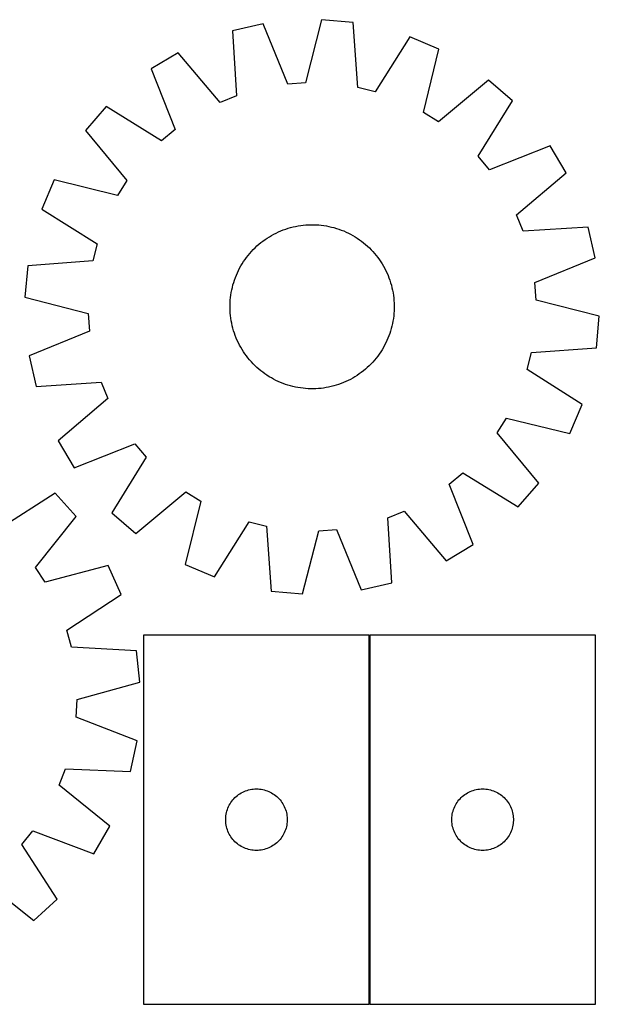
# Model space of a CAD drawing. Header units: millimetres. Extents: x 7 to 1493, y 7 to 486.
# Tile 6 of 6: x 1211 to 1493, y 7 to 486. Entities that reach past the tile are written whole.
import ezdxf

# ---------------------------------------------------------------- set-up
doc = ezdxf.new("R2010")
doc.units = ezdxf.units.MM
doc.layers.add('COMMON', color=5, linetype='CONTINUOUS', true_color=0x0000ff)
doc.layers.add('CUT', color=7, linetype='CONTINUOUS', true_color=0x000000)

msp = doc.modelspace()

# ---------------------------------------------------------------- linework, layer by layer
at = {"layer": 'COMMON'}
msp.add_line((1381.454262, 6.56476), (1381.454262, 186.56476), dxfattribs=at)
at = {"layer": 'CUT'}
for p, q in [((1358.107294, 486.475574), (1350.231104, 455.703178)), ((1373.433844, 485.123751), (1358.107294, 486.475574)), ((1375.802, 453.447788), (1373.433844, 485.123751)), ((1329.636565, 484.504942), (1314.642414, 481.054438)), ((1314.642414, 481.054438), (1316.660905, 449.354273)), ((1341.677226, 455.111112), (1329.636565, 484.504942)), ((1401.120076, 478.199995), (1384.12018, 451.367583)), ((1415.278754, 472.17817), (1401.120076, 478.199995)), ((1288.1741, 470.382315), (1274.980079, 462.467244)), ((1308.708642, 446.147891), (1288.1741, 470.382315)), ((1407.742594, 441.320739), (1415.278754, 472.17817)), ((1274.980079, 462.467244), (1286.695668, 432.942344)), ((1439.470367, 457.03777), (1415.010834, 436.771887)), ((1451.075224, 446.935402), (1439.470367, 457.03777)), ((1350.231104, 455.703178), (1341.677226, 455.111112)), ((1384.12018, 451.367583), (1375.802, 453.447788)), ((1316.660905, 449.354273), (1308.708642, 446.147891)), ((1434.372439, 419.917043), (1451.075224, 446.935402)), ((1253.105084, 444.138294), (1243.002716, 432.533437)), ((1280.123443, 427.435509), (1253.105084, 444.138294)), ((1415.010834, 436.771887), (1407.742594, 441.320739)), ((1243.002716, 432.533437), (1263.2686, 408.073904)), ((1286.695668, 432.942344), (1280.123443, 427.435509)), ((1469.404174, 425.060407), (1439.879274, 413.344818)), ((1477.319246, 411.866386), (1469.404174, 425.060407)), ((1439.879274, 413.344818), (1434.372439, 419.917043)), ((1227.862317, 408.341824), (1221.840492, 394.183145)), ((1258.719748, 400.805664), (1227.862317, 408.341824)), ((1263.2686, 408.073904), (1258.719748, 400.805664)), ((1453.084821, 391.331844), (1477.319246, 411.866386)), ((1221.840492, 394.183145), (1248.672904, 377.18325)), ((1456.291203, 383.379581), (1453.084821, 391.331844)), ((1338.239778, 383.531098), (1339.408851, 383.991832)), ((1339.408851, 383.991832), (1340.591819, 384.415616)), ((1340.591819, 384.415616), (1341.787515, 384.802034)), ((1341.787515, 384.802034), (1342.994758, 385.150703)), ((1342.994758, 385.150703), (1344.212358, 385.46128)), ((1344.212358, 385.46128), (1345.439112, 385.733458)), ((1345.439112, 385.733458), (1346.67381, 385.966968)), ((1346.67381, 385.966968), (1347.915234, 386.16158)), ((1347.915234, 386.16158), (1349.162158, 386.317102)), ((1349.162158, 386.317102), (1350.413352, 386.43338)), ((1350.413352, 386.43338), (1351.667581, 386.5103)), ((1351.667581, 386.5103), (1352.923607, 386.547786)), ((1352.923607, 386.547786), (1354.180191, 386.545801)), ((1354.180191, 386.545801), (1355.436092, 386.504346)), ((1355.436092, 386.504346), (1356.690072, 386.423463)), ((1356.690072, 386.423463), (1357.940892, 386.303232)), ((1357.940892, 386.303232), (1359.187319, 386.14377)), ((1359.187319, 386.14377), (1360.428121, 385.945236)), ((1360.428121, 385.945236), (1361.662075, 385.707826)), ((1361.662075, 385.707826), (1362.887964, 385.431773)), ((1362.887964, 385.431773), (1364.104576, 385.11735)), ((1364.104576, 385.11735), (1365.310711, 384.764868)), ((1365.310711, 384.764868), (1366.50518, 384.374674)), ((1366.50518, 384.374674), (1367.686803, 383.947154)), ((1367.686803, 383.947154), (1368.854414, 383.482728)), ((1487.991368, 385.398073), (1456.291203, 383.379581)), ((1491.441872, 370.403922), (1487.991368, 385.398073)), ((1329.522468, 378.57707), (1330.540233, 379.314066)), ((1330.540233, 379.314066), (1331.580645, 380.018728)), ((1331.580645, 380.018728), (1332.642677, 380.690363)), ((1332.642677, 380.690363), (1333.725283, 381.328308)), ((1333.725283, 381.328308), (1334.827392, 381.931932)), ((1334.827392, 381.931932), (1335.947917, 382.50064)), ((1335.947917, 382.50064), (1337.085754, 383.033871)), ((1337.085754, 383.033871), (1338.239778, 383.531098)), ((1368.854414, 383.482728), (1370.006861, 382.981857)), ((1370.006861, 382.981857), (1371.143007, 382.445033)), ((1371.143007, 382.445033), (1372.26173, 381.872787)), ((1372.26173, 381.872787), (1373.361927, 381.265683)), ((1373.361927, 381.265683), (1374.44251, 380.624321)), ((1374.44251, 380.624321), (1375.502415, 379.949334)), ((1375.502415, 379.949334), (1376.540596, 379.241387)), ((1376.540596, 379.241387), (1377.556026, 378.501179)), ((1248.672904, 377.18325), (1246.592698, 368.86507)), ((1323.946035, 373.518989), (1324.807673, 374.43364)), ((1324.807673, 374.43364), (1325.697616, 375.320775)), ((1325.697616, 375.320775), (1326.614985, 376.179518)), ((1326.614985, 376.179518), (1327.558875, 377.009023)), ((1327.558875, 377.009023), (1328.528355, 377.80847)), ((1328.528355, 377.80847), (1329.522468, 378.57707)), ((1377.556026, 378.501179), (1378.547705, 377.729441)), ((1378.547705, 377.729441), (1379.514654, 376.926935)), ((1379.514654, 376.926935), (1380.455919, 376.094452)), ((1380.455919, 376.094452), (1381.37057, 375.232814)), ((1381.37057, 375.232814), (1382.257705, 374.342871)), ((1382.257705, 374.342871), (1383.116449, 373.425502)), ((1320.091153, 368.565485), (1320.7991, 369.603665)), ((1320.7991, 369.603665), (1321.539308, 370.619096)), ((1321.539308, 370.619096), (1322.311045, 371.610775)), ((1322.311045, 371.610775), (1323.113552, 372.577724)), ((1323.113552, 372.577724), (1323.946035, 373.518989)), ((1383.116449, 373.425502), (1383.945953, 372.481611)), ((1383.945953, 372.481611), (1384.7454, 371.512131)), ((1384.7454, 371.512131), (1385.514, 370.518018)), ((1385.514, 370.518018), (1386.250996, 369.500254)), ((1462.048042, 358.36326), (1491.441872, 370.403922)), ((1214.916736, 366.496914), (1213.564912, 351.170364)), ((1246.592698, 368.86507), (1214.916736, 366.496914)), ((1317.595454, 364.206077), (1318.1677, 365.3248)), ((1318.1677, 365.3248), (1318.774803, 366.424996)), ((1318.774803, 366.424996), (1319.416165, 367.50558)), ((1319.416165, 367.50558), (1320.091153, 368.565485)), ((1386.250996, 369.500254), (1386.955658, 368.459842)), ((1386.955658, 368.459842), (1387.627293, 367.397809)), ((1387.627293, 367.397809), (1388.265238, 366.315204)), ((1388.265238, 366.315204), (1388.868862, 365.213095)), ((1388.868862, 365.213095), (1389.43757, 364.092569)), ((1315.665812, 359.56825), (1316.093333, 360.749873)), ((1316.093333, 360.749873), (1316.557758, 361.917484)), ((1316.557758, 361.917484), (1317.05863, 363.069931)), ((1317.05863, 363.069931), (1317.595454, 364.206077)), ((1389.43757, 364.092569), (1389.970801, 362.954733)), ((1389.970801, 362.954733), (1390.468029, 361.800709)), ((1390.468029, 361.800709), (1390.928762, 360.631636)), ((1390.928762, 360.631636), (1391.352547, 359.448668)), ((1314.332661, 354.725145), (1314.608713, 355.951033)), ((1314.608713, 355.951033), (1314.923136, 357.167646)), ((1314.923136, 357.167646), (1315.275618, 358.373781)), ((1315.275618, 358.373781), (1315.665812, 359.56825)), ((1391.352547, 359.448668), (1391.738964, 358.252972)), ((1391.738964, 358.252972), (1392.087633, 357.045729)), ((1392.087633, 357.045729), (1392.39821, 355.828129)), ((1392.39821, 355.828129), (1392.670388, 354.601375)), ((1462.640108, 349.809382), (1462.048042, 358.36326)), ((1213.564912, 351.170364), (1244.337309, 343.294174)), ((1313.617023, 349.753142), (1313.737255, 351.003962)), ((1313.737255, 351.003962), (1313.896716, 352.250388)), ((1313.896716, 352.250388), (1314.09525, 353.491191)), ((1314.09525, 353.491191), (1314.332661, 354.725145)), ((1392.670388, 354.601375), (1392.903898, 353.366676)), ((1392.903898, 353.366676), (1393.09851, 352.125253)), ((1393.09851, 352.125253), (1393.254032, 350.878328)), ((1393.254032, 350.878328), (1393.37031, 349.627135)), ((1313.4927, 345.986677), (1313.494686, 347.243261)), ((1313.530186, 344.730651), (1313.4927, 345.986677)), ((1313.494686, 347.243261), (1313.53614, 348.499162)), ((1313.53614, 348.499162), (1313.617023, 349.753142)), ((1393.37031, 349.627135), (1393.447231, 348.372906)), ((1393.482731, 345.860296), (1393.441276, 344.604394)), ((1393.447231, 348.372906), (1393.484716, 347.11688)), ((1393.484716, 347.11688), (1393.482731, 345.860296)), ((1493.412504, 341.933192), (1462.640108, 349.809382)), ((1244.337309, 343.294174), (1244.929375, 334.740296)), ((1313.607106, 343.476422), (1313.530186, 344.730651)), ((1313.723385, 342.225228), (1313.607106, 343.476422)), ((1313.878907, 340.978304), (1313.723385, 342.225228)), ((1314.073519, 339.73688), (1313.878907, 340.978304)), ((1393.080701, 340.853168), (1392.882167, 339.612365)), ((1393.240162, 342.099595), (1393.080701, 340.853168)), ((1393.360393, 343.350415), (1393.240162, 342.099595)), ((1393.441276, 344.604394), (1393.360393, 343.350415)), ((1492.060681, 326.606643), (1493.412504, 341.933192)), ((1314.307029, 338.502182), (1314.073519, 339.73688)), ((1314.579207, 337.275428), (1314.307029, 338.502182)), ((1314.889783, 336.057828), (1314.579207, 337.275428)), ((1315.238453, 334.850585), (1314.889783, 336.057828)), ((1392.368703, 337.152523), (1392.054281, 335.935911)), ((1392.644756, 338.378411), (1392.368703, 337.152523)), ((1392.882167, 339.612365), (1392.644756, 338.378411)), ((1244.929375, 334.740296), (1215.535545, 322.699635)), ((1315.62487, 333.654889), (1315.238453, 334.850585)), ((1316.048655, 332.471921), (1315.62487, 333.654889)), ((1316.509388, 331.302848), (1316.048655, 332.471921)), ((1317.006616, 330.148824), (1316.509388, 331.302848)), ((1390.419659, 331.186072), (1389.918787, 330.033625)), ((1390.884084, 332.353684), (1390.419659, 331.186072)), ((1391.311604, 333.535307), (1390.884084, 332.353684)), ((1391.701798, 334.729775), (1391.311604, 333.535307)), ((1392.054281, 335.935911), (1391.701798, 334.729775)), ((1317.539847, 329.010987), (1317.006616, 330.148824)), ((1318.108555, 327.890462), (1317.539847, 329.010987)), ((1318.712179, 326.788352), (1318.108555, 327.890462)), ((1319.350123, 325.705747), (1318.712179, 326.788352)), ((1388.202613, 326.67856), (1387.561251, 325.597976)), ((1388.809717, 327.778756), (1388.202613, 326.67856)), ((1389.381963, 328.89748), (1388.809717, 327.778756)), ((1389.918787, 330.033625), (1389.381963, 328.89748)), ((1460.384719, 324.238486), (1492.060681, 326.606643)), ((1215.535545, 322.699635), (1218.986049, 307.705484)), ((1320.021758, 324.643715), (1319.350123, 325.705747)), ((1320.726421, 323.603303), (1320.021758, 324.643715)), ((1321.463416, 322.585538), (1320.726421, 323.603303)), ((1322.232017, 321.591425), (1321.463416, 322.585538)), ((1323.031464, 320.621945), (1322.232017, 321.591425)), ((1385.438109, 322.48446), (1384.666371, 321.492781)), ((1386.178317, 323.499891), (1385.438109, 322.48446)), ((1386.886264, 324.538071), (1386.178317, 323.499891)), ((1387.561251, 325.597976), (1386.886264, 324.538071)), ((1458.304513, 315.920306), (1460.384719, 324.238486)), ((1323.860968, 319.678055), (1323.031464, 320.621945)), ((1324.719712, 318.760686), (1323.860968, 319.678055)), ((1325.606847, 317.870743), (1324.719712, 318.760686)), ((1326.521498, 317.009105), (1325.606847, 317.870743)), ((1327.462762, 316.176622), (1326.521498, 317.009105)), ((1380.362432, 316.924038), (1379.418541, 316.094534)), ((1381.279801, 317.782782), (1380.362432, 316.924038)), ((1382.169744, 318.669917), (1381.279801, 317.782782)), ((1383.031382, 319.584568), (1382.169744, 318.669917)), ((1383.863865, 320.525832), (1383.031382, 319.584568)), ((1384.666371, 321.492781), (1383.863865, 320.525832)), ((1328.429711, 315.374115), (1327.462762, 316.176622)), ((1329.421391, 314.602377), (1328.429711, 315.374115)), ((1330.436821, 313.86217), (1329.421391, 314.602377)), ((1331.475001, 313.154223), (1330.436821, 313.86217)), ((1332.534906, 312.479235), (1331.475001, 313.154223)), ((1333.61549, 311.837873), (1332.534906, 312.479235)), ((1374.334739, 312.413193), (1373.252134, 311.775249)), ((1375.396772, 313.084828), (1374.334739, 312.413193)), ((1376.437184, 313.789491), (1375.396772, 313.084828)), ((1377.454949, 314.526486), (1376.437184, 313.789491)), ((1378.449061, 315.295087), (1377.454949, 314.526486)), ((1379.418541, 316.094534), (1378.449061, 315.295087)), ((1485.136925, 298.920411), (1458.304513, 315.920306)), ((1218.986049, 307.705484), (1250.686214, 309.723975)), ((1250.686214, 309.723975), (1253.892596, 301.771712)), ((1334.715687, 311.23077), (1333.61549, 311.837873)), ((1335.83441, 310.658523), (1334.715687, 311.23077)), ((1336.970555, 310.1217), (1335.83441, 310.658523)), ((1338.123002, 309.620828), (1336.970555, 310.1217)), ((1339.290614, 309.156403), (1338.123002, 309.620828)), ((1340.472237, 308.728882), (1339.290614, 309.156403)), ((1341.666705, 308.338688), (1340.472237, 308.728882)), ((1342.872841, 307.986206), (1341.666705, 308.338688)), ((1344.089453, 307.671783), (1342.872841, 307.986206)), ((1345.315341, 307.395731), (1344.089453, 307.671783)), ((1346.549296, 307.15832), (1345.315341, 307.395731)), ((1347.790098, 306.959786), (1346.549296, 307.15832)), ((1361.538305, 307.370099), (1360.303606, 307.136589)), ((1362.765059, 307.642277), (1361.538305, 307.370099)), ((1363.982659, 307.952853), (1362.765059, 307.642277)), ((1365.189902, 308.301522), (1363.982659, 307.952853)), ((1366.385598, 308.68794), (1365.189902, 308.301522)), ((1367.568566, 309.111725), (1366.385598, 308.68794)), ((1368.737639, 309.572458), (1367.568566, 309.111725)), ((1369.891663, 310.069686), (1368.737639, 309.572458)), ((1371.029499, 310.602917), (1369.891663, 310.069686)), ((1372.150025, 311.171625), (1371.029499, 310.602917)), ((1373.252134, 311.775249), (1372.150025, 311.171625)), ((1349.036525, 306.800325), (1347.790098, 306.959786)), ((1350.287345, 306.680093), (1349.036525, 306.800325)), ((1351.541324, 306.59921), (1350.287345, 306.680093)), ((1352.797226, 306.557756), (1351.541324, 306.59921)), ((1354.05381, 306.55577), (1352.797226, 306.557756)), ((1355.309836, 306.593256), (1354.05381, 306.55577)), ((1356.564065, 306.670176), (1355.309836, 306.593256)), ((1357.815259, 306.786455), (1356.564065, 306.670176)), ((1359.062183, 306.941977), (1357.815259, 306.786455)), ((1360.303606, 307.136589), (1359.062183, 306.941977)), ((1253.892596, 301.771712), (1229.658171, 281.23717)), ((1479.1151, 284.761733), (1485.136925, 298.920411)), ((1443.708817, 285.029652), (1448.257669, 292.297893)), ((1448.257669, 292.297893), (1479.1151, 284.761733)), ((1463.9747, 260.57012), (1443.708817, 285.029652)), ((1229.658171, 281.23717), (1237.573243, 268.043149)), ((1237.573243, 268.043149), (1267.098143, 279.758738)), ((1267.098143, 279.758738), (1272.604978, 273.186513)), ((1272.604978, 273.186513), (1255.902193, 246.168154)), ((1420.281748, 260.161213), (1426.853973, 265.668048)), ((1426.853973, 265.668048), (1453.872333, 248.965263)), ((1431.997337, 230.636313), (1420.281748, 260.161213)), ((1453.872333, 248.965263), (1463.9747, 260.57012)), ((1228.231409, 255.725009), (1201.543759, 238.498746)), ((1238.558063, 244.319275), (1228.231409, 255.725009)), ((1267.50705, 236.065786), (1291.966583, 256.331669)), ((1291.966583, 256.331669), (1299.234823, 251.782818)), ((1299.234823, 251.782818), (1291.698663, 220.925387)), ((1255.902193, 246.168154), (1267.50705, 236.065786)), ((1390.316511, 243.749284), (1398.268774, 246.955665)), ((1398.268774, 246.955665), (1418.803317, 222.721241)), ((1218.772804, 219.46936), (1238.558063, 244.319275)), ((1305.857341, 214.903562), (1322.857237, 241.735973)), ((1322.857237, 241.735973), (1331.175416, 239.655768)), ((1392.335003, 212.049119), (1390.316511, 243.749284)), ((1331.175416, 239.655768), (1333.543573, 207.979806)), ((1348.870122, 206.627982), (1356.746312, 237.400379)), ((1356.746312, 237.400379), (1365.30019, 237.992445)), ((1365.30019, 237.992445), (1377.340852, 208.598615)), ((1418.803317, 222.721241), (1431.997337, 230.636313)), ((1291.698663, 220.925387), (1305.857341, 214.903562)), ((1223.462466, 212.291169), (1218.772804, 219.46936)), ((1254.167137, 220.42738), (1223.462466, 212.291169)), ((1260.463803, 206.388771), (1254.167137, 220.42738)), ((1377.340852, 208.598615), (1392.335003, 212.049119)), ((1233.967857, 188.869079), (1260.463803, 206.388771)), ((1333.543573, 207.979806), (1348.870122, 206.627982)), ((1236.209808, 180.593028), (1233.967857, 188.869079)), ((1381.354261, 186.56476), (1271.354261, 186.56476)), ((1271.354261, 186.56476), (1271.354261, 6.56476)), ((1381.354261, 6.56476), (1381.354261, 186.56476)), ((1381.554262, 186.56476), (1381.554262, 6.56476)), ((1491.554262, 186.56476), (1381.554262, 186.56476)), ((1491.554262, 6.56476), (1491.554262, 186.56476)), ((1267.925913, 178.84276), (1236.209808, 180.593028)), ((1269.57623, 163.545473), (1267.925913, 178.84276)), ((1238.963206, 155.070953), (1269.57623, 163.545473)), ((1238.537987, 146.50716), (1238.963206, 155.070953)), ((1268.160933, 135.04174), (1238.537987, 146.50716)), ((1265.003355, 119.983179), (1268.160933, 135.04174)), ((1230.219104, 113.370125), (1233.269868, 121.383377)), ((1233.269868, 121.383377), (1265.003355, 119.983179)), ((1254.84919, 93.31187), (1230.219104, 113.370125)), ((1320.347453, 110.309514), (1321.06298, 110.600513)), ((1321.06298, 110.600513), (1321.792539, 110.854291)), ((1321.792539, 110.854291), (1322.534195, 111.070176)), ((1322.534195, 111.070176), (1323.28598, 111.247596)), ((1323.28598, 111.247596), (1324.045903, 111.386079)), ((1324.045903, 111.386079), (1324.811946, 111.485258)), ((1324.811946, 111.485258), (1325.58208, 111.544872)), ((1325.58208, 111.544872), (1326.354261, 111.56476)), ((1326.354261, 111.56476), (1327.126443, 111.544872)), ((1327.126443, 111.544872), (1327.896576, 111.485258)), ((1327.896576, 111.485258), (1328.66262, 111.386079)), ((1328.66262, 111.386079), (1329.422542, 111.247596)), ((1329.422542, 111.247596), (1330.174328, 111.070176)), ((1330.174328, 111.070176), (1330.915984, 110.854291)), ((1330.915984, 110.854291), (1331.645543, 110.600513)), ((1331.645543, 110.600513), (1332.36107, 110.309514)), ((1430.547454, 110.309514), (1431.262981, 110.600513)), ((1431.262981, 110.600513), (1431.99254, 110.854291)), ((1431.99254, 110.854291), (1432.734196, 111.070176)), ((1432.734196, 111.070176), (1433.485981, 111.247596)), ((1433.485981, 111.247596), (1434.245904, 111.386079)), ((1434.245904, 111.386079), (1435.011947, 111.485258)), ((1435.011947, 111.485258), (1435.782081, 111.544872)), ((1435.782081, 111.544872), (1436.554262, 111.56476)), ((1436.554262, 111.56476), (1437.326444, 111.544872)), ((1437.326444, 111.544872), (1438.096577, 111.485258)), ((1438.096577, 111.485258), (1438.862621, 111.386079)), ((1438.862621, 111.386079), (1439.622543, 111.247596)), ((1439.622543, 111.247596), (1440.374329, 111.070176)), ((1440.374329, 111.070176), (1441.115985, 110.854291)), ((1441.115985, 110.854291), (1441.845544, 110.600513)), ((1441.845544, 110.600513), (1442.561071, 110.309514)), ((1314.356673, 105.567974), (1314.836055, 106.173658)), ((1314.836055, 106.173658), (1315.345981, 106.75386)), ((1315.345981, 106.75386), (1315.885099, 107.307043)), ((1315.885099, 107.307043), (1316.45198, 107.831739)), ((1316.45198, 107.831739), (1317.045119, 108.326557)), ((1317.045119, 108.326557), (1317.662945, 108.790185)), ((1317.662945, 108.790185), (1318.303818, 109.221394)), ((1318.303818, 109.221394), (1318.96604, 109.619039)), ((1318.96604, 109.619039), (1319.647854, 109.982067)), ((1319.647854, 109.982067), (1320.347453, 110.309514)), ((1332.36107, 110.309514), (1333.060668, 109.982067)), ((1333.060668, 109.982067), (1333.742482, 109.619039)), ((1333.742482, 109.619039), (1334.404704, 109.221394)), ((1334.404704, 109.221394), (1335.045578, 108.790185)), ((1335.045578, 108.790185), (1335.663404, 108.326557)), ((1335.663404, 108.326557), (1336.256543, 107.831739)), ((1336.256543, 107.831739), (1336.823424, 107.307043)), ((1336.823424, 107.307043), (1337.362542, 106.75386)), ((1337.362542, 106.75386), (1337.872468, 106.173658)), ((1337.872468, 106.173658), (1338.35185, 105.567974)), ((1424.556674, 105.567974), (1425.036056, 106.173658)), ((1425.036056, 106.173658), (1425.545982, 106.75386)), ((1425.545982, 106.75386), (1426.0851, 107.307043)), ((1426.0851, 107.307043), (1426.651981, 107.831739)), ((1426.651981, 107.831739), (1427.24512, 108.326557)), ((1427.24512, 108.326557), (1427.862946, 108.790185)), ((1427.862946, 108.790185), (1428.503819, 109.221394)), ((1428.503819, 109.221394), (1429.166041, 109.619039)), ((1429.166041, 109.619039), (1429.847855, 109.982067)), ((1429.847855, 109.982067), (1430.547454, 110.309514)), ((1442.561071, 110.309514), (1443.260669, 109.982067)), ((1443.260669, 109.982067), (1443.942483, 109.619039)), ((1443.942483, 109.619039), (1444.604705, 109.221394)), ((1444.604705, 109.221394), (1445.245579, 108.790185)), ((1445.245579, 108.790185), (1445.863405, 108.326557)), ((1445.863405, 108.326557), (1446.456544, 107.831739)), ((1446.456544, 107.831739), (1447.023425, 107.307043)), ((1447.023425, 107.307043), (1447.562543, 106.75386)), ((1447.562543, 106.75386), (1448.072469, 106.173658)), ((1448.072469, 106.173658), (1448.551851, 105.567974)), ((1311.952013, 100.757045), (1312.186923, 101.492896)), ((1312.186923, 101.492896), (1312.459402, 102.215679)), ((1312.459402, 102.215679), (1312.768727, 102.923476)), ((1312.768727, 102.923476), (1313.114079, 103.614411)), ((1313.114079, 103.614411), (1313.494542, 104.286652)), ((1313.494542, 104.286652), (1313.909106, 104.938416)), ((1313.909106, 104.938416), (1314.356673, 105.567974)), ((1338.35185, 105.567974), (1338.799417, 104.938416)), ((1338.799417, 104.938416), (1339.213981, 104.286652)), ((1339.213981, 104.286652), (1339.594443, 103.614411)), ((1339.594443, 103.614411), (1339.939795, 102.923476)), ((1339.939795, 102.923476), (1340.249121, 102.215679)), ((1340.249121, 102.215679), (1340.5216, 101.492896)), ((1340.5216, 101.492896), (1340.756509, 100.757045)), ((1422.152014, 100.757045), (1422.386924, 101.492896)), ((1422.386924, 101.492896), (1422.659403, 102.215679)), ((1422.659403, 102.215679), (1422.968728, 102.923476)), ((1422.968728, 102.923476), (1423.31408, 103.614411)), ((1423.31408, 103.614411), (1423.694543, 104.286652)), ((1423.694543, 104.286652), (1424.109107, 104.938416)), ((1424.109107, 104.938416), (1424.556674, 105.567974)), ((1448.551851, 105.567974), (1448.999418, 104.938416)), ((1448.999418, 104.938416), (1449.413982, 104.286652)), ((1449.413982, 104.286652), (1449.794444, 103.614411)), ((1449.794444, 103.614411), (1450.139796, 102.923476)), ((1450.139796, 102.923476), (1450.449122, 102.215679)), ((1450.449122, 102.215679), (1450.721601, 101.492896)), ((1450.721601, 101.492896), (1450.95651, 100.757045)), ((1311.359234, 96.950979), (1311.398998, 97.722392)), ((1311.359234, 96.178542), (1311.359234, 96.950979)), ((1311.398998, 95.407128), (1311.359234, 96.178542)), ((1311.398998, 97.722392), (1311.478421, 98.490736)), ((1311.478421, 98.490736), (1311.597292, 99.253972)), ((1311.597292, 99.253972), (1311.755296, 100.010076)), ((1311.755296, 100.010076), (1311.952013, 100.757045)), ((1340.756509, 100.757045), (1340.953227, 100.010076)), ((1340.953227, 100.010076), (1341.111231, 99.253972)), ((1341.111231, 99.253972), (1341.230101, 98.490736)), ((1341.230101, 98.490736), (1341.309524, 97.722392)), ((1341.309524, 97.722392), (1341.349288, 96.950979)), ((1341.349288, 96.178542), (1341.309524, 95.407128)), ((1341.349288, 96.950979), (1341.349288, 96.178542)), ((1421.559235, 96.950979), (1421.598999, 97.722392)), ((1421.559235, 96.178542), (1421.559235, 96.950979)), ((1421.598999, 95.407128), (1421.559235, 96.178542)), ((1421.598999, 97.722392), (1421.678422, 98.490736)), ((1421.678422, 98.490736), (1421.797293, 99.253972)), ((1421.797293, 99.253972), (1421.955297, 100.010076)), ((1421.955297, 100.010076), (1422.152014, 100.757045)), ((1450.95651, 100.757045), (1451.153228, 100.010076)), ((1451.153228, 100.010076), (1451.311232, 99.253972)), ((1451.311232, 99.253972), (1451.430102, 98.490736)), ((1451.430102, 98.490736), (1451.509525, 97.722392)), ((1451.509525, 97.722392), (1451.549289, 96.950979)), ((1451.549289, 96.178542), (1451.509525, 95.407128)), ((1451.549289, 96.950979), (1451.549289, 96.178542)), ((1247.192804, 79.966073), (1254.84919, 93.31187)), ((1311.478421, 94.638785), (1311.398998, 95.407128)), ((1311.597292, 93.875549), (1311.478421, 94.638785)), ((1311.755296, 93.119444), (1311.597292, 93.875549)), ((1311.952013, 92.372476), (1311.755296, 93.119444)), ((1312.186923, 91.636625), (1311.952013, 92.372476)), ((1312.459402, 90.913842), (1312.186923, 91.636625)), ((1340.5216, 91.636625), (1340.249121, 90.913842)), ((1340.756509, 92.372476), (1340.5216, 91.636625)), ((1340.953227, 93.119444), (1340.756509, 92.372476)), ((1341.111231, 93.875549), (1340.953227, 93.119444)), ((1341.230101, 94.638785), (1341.111231, 93.875549)), ((1341.309524, 95.407128), (1341.230101, 94.638785)), ((1421.678422, 94.638785), (1421.598999, 95.407128)), ((1421.797293, 93.875549), (1421.678422, 94.638785)), ((1421.955297, 93.119444), (1421.797293, 93.875549)), ((1422.152014, 92.372476), (1421.955297, 93.119444)), ((1422.386924, 91.636625), (1422.152014, 92.372476)), ((1422.659403, 90.913842), (1422.386924, 91.636625)), ((1450.721601, 91.636625), (1450.449122, 90.913842)), ((1450.95651, 92.372476), (1450.721601, 91.636625)), ((1451.153228, 93.119444), (1450.95651, 92.372476)), ((1451.311232, 93.875549), (1451.153228, 93.119444)), ((1451.430102, 94.638785), (1451.311232, 93.875549)), ((1451.509525, 95.407128), (1451.430102, 94.638785)), ((1212.067469, 84.425609), (1217.44515, 91.103927)), ((1217.44515, 91.103927), (1247.192804, 79.966073)), ((1312.768727, 90.206044), (1312.459402, 90.913842)), ((1313.114079, 89.515109), (1312.768727, 90.206044)), ((1313.494542, 88.842868), (1313.114079, 89.515109)), ((1313.909106, 88.191104), (1313.494542, 88.842868)), ((1314.356673, 87.561546), (1313.909106, 88.191104)), ((1314.836055, 86.955863), (1314.356673, 87.561546)), ((1315.345981, 86.37566), (1314.836055, 86.955863)), ((1337.872468, 86.955863), (1337.362542, 86.37566)), ((1338.35185, 87.561546), (1337.872468, 86.955863)), ((1338.799417, 88.191104), (1338.35185, 87.561546)), ((1339.213981, 88.842868), (1338.799417, 88.191104)), ((1339.594443, 89.515109), (1339.213981, 88.842868)), ((1339.939795, 90.206044), (1339.594443, 89.515109)), ((1340.249121, 90.913842), (1339.939795, 90.206044)), ((1422.968728, 90.206044), (1422.659403, 90.913842)), ((1423.31408, 89.515109), (1422.968728, 90.206044)), ((1423.694543, 88.842868), (1423.31408, 89.515109)), ((1424.109107, 88.191104), (1423.694543, 88.842868)), ((1424.556674, 87.561546), (1424.109107, 88.191104)), ((1425.036056, 86.955863), (1424.556674, 87.561546)), ((1425.545982, 86.37566), (1425.036056, 86.955863)), ((1448.072469, 86.955863), (1447.562543, 86.37566)), ((1448.551851, 87.561546), (1448.072469, 86.955863)), ((1448.999418, 88.191104), (1448.551851, 87.561546)), ((1449.413982, 88.842868), (1448.999418, 88.191104)), ((1449.794444, 89.515109), (1449.413982, 88.842868)), ((1450.139796, 90.206044), (1449.794444, 89.515109)), ((1450.449122, 90.913842), (1450.139796, 90.206044)), ((1229.293731, 57.73796), (1212.067469, 84.425609)), ((1315.885099, 85.822477), (1315.345981, 86.37566)), ((1316.45198, 85.297781), (1315.885099, 85.822477)), ((1317.045119, 84.802963), (1316.45198, 85.297781)), ((1317.662945, 84.339335), (1317.045119, 84.802963)), ((1318.303818, 83.908127), (1317.662945, 84.339335)), ((1318.96604, 83.510482), (1318.303818, 83.908127)), ((1319.647854, 83.147454), (1318.96604, 83.510482)), ((1320.347453, 82.820007), (1319.647854, 83.147454)), ((1321.06298, 82.529008), (1320.347453, 82.820007)), ((1321.792539, 82.27523), (1321.06298, 82.529008)), ((1322.534195, 82.059344), (1321.792539, 82.27523)), ((1323.28598, 81.881925), (1322.534195, 82.059344)), ((1324.045903, 81.743442), (1323.28598, 81.881925)), ((1324.811946, 81.644262), (1324.045903, 81.743442)), ((1325.58208, 81.584649), (1324.811946, 81.644262)), ((1327.896576, 81.644262), (1327.126443, 81.584649)), ((1328.66262, 81.743442), (1327.896576, 81.644262)), ((1329.422542, 81.881925), (1328.66262, 81.743442)), ((1330.174328, 82.059344), (1329.422542, 81.881925)), ((1330.915984, 82.27523), (1330.174328, 82.059344)), ((1331.645543, 82.529008), (1330.915984, 82.27523)), ((1332.36107, 82.820007), (1331.645543, 82.529008)), ((1333.060668, 83.147454), (1332.36107, 82.820007)), ((1333.742482, 83.510482), (1333.060668, 83.147454)), ((1334.404704, 83.908127), (1333.742482, 83.510482)), ((1335.045578, 84.339335), (1334.404704, 83.908127)), ((1335.663404, 84.802963), (1335.045578, 84.339335)), ((1336.256543, 85.297781), (1335.663404, 84.802963)), ((1336.823424, 85.822477), (1336.256543, 85.297781)), ((1337.362542, 86.37566), (1336.823424, 85.822477)), ((1426.0851, 85.822477), (1425.545982, 86.37566)), ((1426.651981, 85.297781), (1426.0851, 85.822477)), ((1427.24512, 84.802963), (1426.651981, 85.297781)), ((1427.862946, 84.339335), (1427.24512, 84.802963)), ((1428.503819, 83.908127), (1427.862946, 84.339335)), ((1429.166041, 83.510482), (1428.503819, 83.908127)), ((1429.847855, 83.147454), (1429.166041, 83.510482)), ((1430.547454, 82.820007), (1429.847855, 83.147454)), ((1431.262981, 82.529008), (1430.547454, 82.820007)), ((1431.99254, 82.27523), (1431.262981, 82.529008)), ((1432.734196, 82.059344), (1431.99254, 82.27523)), ((1433.485981, 81.881925), (1432.734196, 82.059344)), ((1434.245904, 81.743442), (1433.485981, 81.881925)), ((1435.011947, 81.644262), (1434.245904, 81.743442)), ((1435.782081, 81.584649), (1435.011947, 81.644262)), ((1438.096577, 81.644262), (1437.326444, 81.584649)), ((1438.862621, 81.743442), (1438.096577, 81.644262)), ((1439.622543, 81.881925), (1438.862621, 81.743442)), ((1440.374329, 82.059344), (1439.622543, 81.881925)), ((1441.115985, 82.27523), (1440.374329, 82.059344)), ((1441.845544, 82.529008), (1441.115985, 82.27523)), ((1442.561071, 82.820007), (1441.845544, 82.529008)), ((1443.260669, 83.147454), (1442.561071, 82.820007)), ((1443.942483, 83.510482), (1443.260669, 83.147454)), ((1444.604705, 83.908127), (1443.942483, 83.510482)), ((1445.245579, 84.339335), (1444.604705, 83.908127)), ((1445.863405, 84.802963), (1445.245579, 84.339335)), ((1446.456544, 85.297781), (1445.863405, 84.802963)), ((1447.023425, 85.822477), (1446.456544, 85.297781)), ((1447.562543, 86.37566), (1447.023425, 85.822477)), ((1326.354261, 81.56476), (1325.58208, 81.584649)), ((1327.126443, 81.584649), (1326.354261, 81.56476)), ((1436.554262, 81.56476), (1435.782081, 81.584649)), ((1437.326444, 81.584649), (1436.554262, 81.56476)), ((1193.038083, 67.196565), (1217.887998, 47.411306)), ((1217.887998, 47.411306), (1229.293731, 57.73796)), ((1271.354261, 6.56476), (1381.354261, 6.56476)), ((1381.554262, 6.56476), (1491.554262, 6.56476))]:
    msp.add_line(p, q, dxfattribs=at)

doc.saveas('drawing.dxf')
